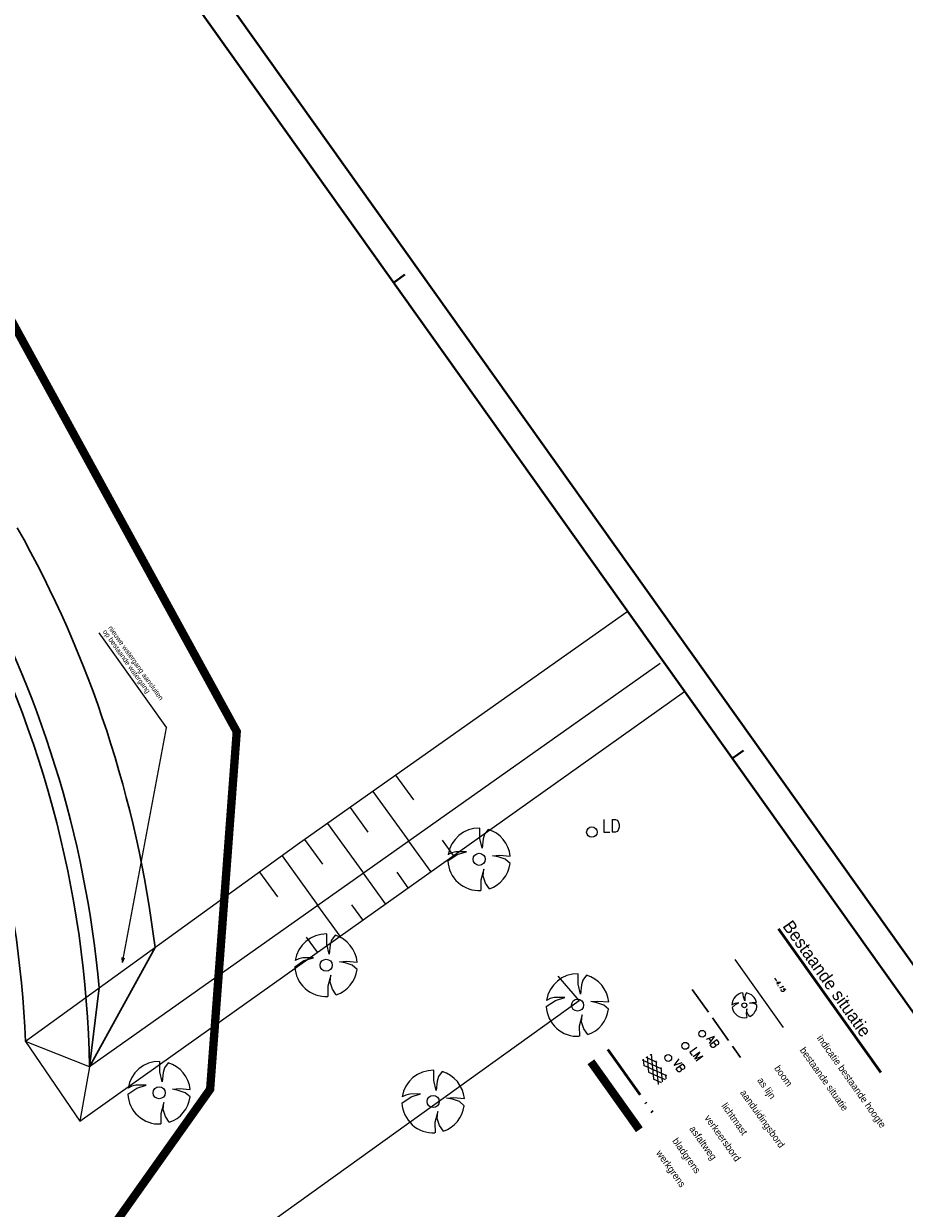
# Model space of a CAD drawing. Header units: metres. Extents: x 148376 to 148659, y 486220 to 486523.
# Tile 12 of 12: x 148558 to 148621, y 486353 to 486438. Entities that reach past the tile are written whole.
import ezdxf

# ---------------------------------------------------------------- set-up
doc = ezdxf.new("R2010")
doc.units = ezdxf.units.M
doc.header["$MEASUREMENT"] = 0
doc.linetypes.add('assen', pattern=[2.5, 2, -0.5])
doc.linetypes.add('bladgr', pattern=[6.12, 4, -0.66, 0.07, -0.66, 0.07, -0.66])
for name, color, linetype, lineweight in [('BWR-alg-assenplan', 92, 'assen', 30), ('BWR-alg-details verklaring', 7, 'Continuous', 30), ('BWR-alg-topografie', 7, 'Continuous', 13), ('BWR-best-maaiveldhoogte', 2, 'Continuous', 13), ('BWR-best-situatie', 2, 'Continuous', 13), ('TOP-L-topo objecten lijn', 7, 'Continuous', 0), ('TOP-L-topo objecten punt', 7, 'Continuous', 0), ('TOP-L-topo objecten vlak', 7, 'Continuous', 0), ('WVB-alg-bladgrens', 2, 'bladgr', 53), ('WVB-alg-onderhoek', 7, 'Continuous', 30), ('WVB-alg-werkgrens', 6, 'Continuous', 53), ('WVB-dim-terr-maatvoering 018', 7, 'Continuous', 13), ('WVB-pen-dik 025', 1, 'Continuous', 30), ('WVB-pen-dik 050', 1, 'Continuous', 53), ('WVB-tekst-dik 025', 1, 'Continuous', 30)]:
    doc.layers.add(name, color=color, linetype=linetype, lineweight=lineweight)
doc.styles.add('1 200   0.18', font='WORKING.shx', dxfattribs={"height": 0.36})
doc.styles.add('Style-ITALICS', font='ITALICS.shx')
doc.styles.add('Style-STANDARD', font='STANDARD.shx')
doc.styles.add('Style-WORKING', font='WORKING.shx')
doc.dimstyles.new('TER 1 200', dxfattribs={"dimtxt": 0.36, "dimasz": 0.36, "dimexe": 0.18, "dimexo": 0.0625, "dimgap": 0.18, "dimtad": 1, "dimzin": 0, "dimdsep": 46, "dimtxsty": '1 200   0.18', "dimblk": 'TerminatorOpen_0.5', "dimcen": 0, "dimse1": 1, "dimse2": 1, "dimclrd": 256, "dimclre": 256, "dimclrt": 7, "dimazin": 0, "dimtfac": 1, "dimtdec": 0, "dimtmove": 1, "dimatfit": 1, "dimldrblk": 'TerminatorOpen_0.5', "dimfxl": 0.18, "dimfxlon": 1, "dimfrac": 2, "dimtolj": 1, "dimtzin": 0, "dimlwd": -1, "dimlwe": -1, "dimarcsym": 0})

# ---------------------------------------------------------------- blocks, each defined once
blk = doc.blocks.new('121')
at = {"layer": 'TOP-L-topo objecten punt', "color": 7, "linetype": 'Continuous', "lineweight": 0}
blk.add_circle((0, 0), 0.25, dxfattribs=at)
at = {"layer": 'TOP-L-topo objecten punt', "color": 7, "linetype": 'Continuous', "lineweight": 0, "style": 'Style-STANDARD'}
blk.add_text('LD', height=0.6, dxfattribs=at).set_placement((0.483, 0))
blk = doc.blocks.new('BBOOM')
at = {"layer": 'BWR-best-situatie'}
for p, q in [((0.016, 0.603), (0.016, 0.9)), ((0.016, 0.804), (0.016, 0.871)), ((0.15, 0.72), (0.116, 0.586)), ((0.26, 0.861), (0.15, 0.72)), ((0.083, 0.318), (0.016, 0.603)), ((0.116, 0.586), (0.083, 0.318)), ((-0.9, -0.042), (-0.637, 0.135)), ((-0.787, 0.185), (-0.89, 0.134)), ((-0.67, 0.217), (-0.787, 0.185)), ((-0.368, 0.218), (-0.67, 0.217)), ((-0.637, 0.135), (-0.368, 0.218)), ((0.384, 0.1), (0.586, 0.117)), ((0.551, 0.067), (0.384, 0.1)), ((0.752, 0), (0.551, 0.067)), ((0.586, 0.117), (0.895, 0.092)), ((0.89, -0.121), (0.752, 0)), ((0.133, -0.283), (0.05, -0.603)), ((0.116, -0.484), (0.133, -0.283)), ((0.05, -0.603), (0.051, -0.899)), ((0.184, -0.685), (0.116, -0.484)), ((0.293, -0.851), (0.184, -0.685))]:
    blk.add_line(p, q, dxfattribs=at)
blk.add_circle((0, 0), 0.174, dxfattribs=at)
for start, end in [(88.9495, 171.4867), (5.8447, 73.1614), (182.6375, 273.2485), (289.0687, 352.197)]:
    blk.add_arc((-0.001, 0), 0.9, start, end, dxfattribs=at)
blk = doc.blocks.new('TerminatorOpen_0.5')
at = {"color": 0, "linetype": 'ByBlock', "lineweight": -2}
for q in [(-1, 0.25), (-1, 0), (-1, -0.25)]:
    blk.add_line((0, 0), q, dxfattribs=at)
blk = doc.blocks.new('ASFALT')
at = {"layer": 'BWR-alg-topografie'}
for p, q in [((0.537, 0.737), (-0.001, 0.426)), ((1.137, 0.736), (0, 0.079)), ((1.483, -0.166), (0, 0.693)), ((0.884, -0.164), (0, 0.346)), ((0.284, -0.164), (0, 0)), ((1.737, 0.736), (0.177, -0.165)), ((2.083, -0.164), (0.524, 0.736)), ((2.113, 0.607), (0.778, -0.165)), ((2.111, 0.166), (1.124, 0.736)), ((2.112, 0.259), (1.377, -0.163)), ((2.112, 0.513), (1.725, 0.736)), ((2.113, -0.086), (1.978, -0.163))]:
    blk.add_line(p, q, dxfattribs=at)
blk = doc.blocks.new('16')
at = {"layer": 'TOP-L-topo objecten punt', "color": 7, "linetype": 'Continuous', "lineweight": 0}
blk.add_circle((0, 0), 0.25, dxfattribs=at)
at = {"layer": 'TOP-L-topo objecten punt', "color": 7, "linetype": 'Continuous', "lineweight": 0, "style": 'Style-STANDARD'}
blk.add_text('LM', height=0.6, dxfattribs=at).set_placement((0.483, 0))
blk = doc.blocks.new('11')
at = {"layer": 'TOP-L-topo objecten punt', "color": 7, "linetype": 'Continuous', "lineweight": 0}
blk.add_circle((0, 0), 0.25, dxfattribs=at)
at = {"layer": 'TOP-L-topo objecten punt', "color": 7, "linetype": 'Continuous', "lineweight": 0, "style": 'Style-STANDARD'}
blk.add_text('AB', height=0.6, dxfattribs=at).set_placement((0.483, 0))
blk = doc.blocks.new('14_1')
at = {"color": 0, "linetype": 'ByBlock', "lineweight": -2}
blk.add_circle((0, 0), 0.25, dxfattribs=at)
at = {"color": 0, "linetype": 'ByBlock', "lineweight": -2, "style": 'Style-STANDARD'}
blk.add_text('VB', height=0.6, dxfattribs=at).set_placement((0.483, 0))

msp = doc.modelspace()

# ---------------------------------------------------------------- linework, layer by layer
at = {"layer": 'BWR-alg-assenplan'}
msp.add_line((148605.593, 486368.47), (148609.073, 486363.582), dxfattribs=at)
at = {"layer": 'TOP-L-topo objecten lijn', "linetype": 'Continuous', "lineweight": 0}
for p, q in [((148582.628, 486382.731), (148585.223, 486379.145)), ((148580.283, 486372.326), (148578.69, 486374.528))]:
    msp.add_line(p, q, dxfattribs=at)
at = {"layer": 'TOP-L-topo objecten vlak', "color": 7, "linetype": 'Continuous', "lineweight": 0}
for p, q in [((148600.879, 486395.628), (148577.362, 486379.01)), ((148600.937, 486395.673), (148600.879, 486395.628)), ((148603.298, 486391.917), (148562.269, 486362.924)), ((148561.572, 486359.011), (148605.039, 486389.91)), ((148584.262, 486383.886), (148585.546, 486382.111)), ((148580.995, 486381.577), (148582.279, 486379.802)), ((148579.362, 486380.423), (148581.957, 486376.836)), ((148577.362, 486379.01), (148557.658, 486364.753)), ((148577.728, 486379.269), (148579.018, 486377.487)), ((148586.807, 486376.957), (148585.223, 486379.145)), ((148588.427, 486378.129), (148587.635, 486379.223)), ((148576.105, 486378.1), (148578.69, 486374.528)), ((148574.484, 486376.928), (148575.777, 486375.142)), ((148583.55, 486374.634), (148581.957, 486376.836)), ((148585.183, 486375.789), (148584.374, 486376.908)), ((148581.916, 486373.48), (148581.133, 486374.563)), ((148578.65, 486371.172), (148577.866, 486372.254)), ((148608.648, 486370.644), (148612.127, 486365.756)), ((148557.658, 486364.753), (148561.572, 486359.011)), ((148562.269, 486362.924), (148557.658, 486364.753)), ((148562.269, 486362.924), (148561.572, 486359.011))]:
    msp.add_line(p, q, dxfattribs=at)
at = {"layer": 'TOP-L-topo objecten vlak', "color": 7, "linetype": 'Continuous', "lineweight": 0, "flags": 128}
msp.add_lwpolyline([(148595.939, 486369.446), (148597.471, 486367.675), (148573.753, 486350.616)], dxfattribs=at)
at = {"layer": 'WVB-alg-bladgrens', "linetype": 'bladgr'}
msp.add_line((148599.531, 486364.156), (148603.011, 486359.268), dxfattribs=at)
at = {"layer": 'WVB-alg-onderhoek', "lineweight": 40}
for p, q in [((148658.806, 486317.815), (148512.682, 486523.123)), ((148584.929, 486419.889), (148584.114, 486419.31)), ((148609.283, 486385.671), (148608.469, 486385.091))]:
    msp.add_line(p, q, dxfattribs=at)
at = {"layer": 'WVB-alg-onderhoek', "lineweight": 40, "flags": 128}
msp.add_lwpolyline([(148379.595, 486423.492), (148522.241, 486223.072), (148656.017, 486318.285), (148513.372, 486518.705)], close=True, dxfattribs=at)
at = {"layer": 'WVB-alg-werkgrens', "const_width": 0.6, "flags": 128}
msp.add_lwpolyline([(148506.104, 486508.865), (148423.293, 486449.926), (148426.091, 486442.867), (148493.316, 486321.893), (148496.929, 486314.455), (148499.133, 486306.414), (148504.594, 486307.5), (148504.092, 486310.782), (148504.462, 486313.27), (148509.498, 486312.492), (148512.324, 486311.695), (148517.552, 486309.066), (148519.876, 486305.59), (148520.754, 486301.392), (148537.035, 486297.096), (148544.596, 486319.541), (148551.173, 486330.095), (148556.052, 486340.326), (148570.936, 486361.307), (148572.849, 486387.026)], close=True, dxfattribs=at)
msp.add_lwpolyline([(148598.309, 486363.286), (148601.789, 486358.398)], dxfattribs=at)
at = {"layer": 'WVB-dim-terr-maatvoering 018'}
msp.add_line((148562.941, 486394.14), (148567.804, 486387.307), dxfattribs=at)
at = {"layer": 'WVB-pen-dik 025', "lineweight": 30}
for p in [(148566.975, 486371.495), (148562.961, 486368.59)]:
    msp.add_line(p, (148562.269, 486362.924), dxfattribs=at)
for centre, radius, start, end in [((148485.69, 486361.556), 81.891, 6.97091, 29.34632), ((148485.69, 486361.556), 76.591, 1.02355, 29.34632), ((148485.69, 486361.556), 77.591, 5.20147, 29.34632), ((148485.202, 486361.998), 72.508, 2.1778, 28.70671)]:
    msp.add_arc(centre, radius, start, end, dxfattribs=at)
at = {"layer": 'WVB-pen-dik 050'}
msp.add_line((148611.789, 486372.855), (148619.152, 486362.51), dxfattribs=at)

# ---------------------------------------------------------------- block references
at = {"layer": 'BWR-alg-topografie', "rotation": 125.440703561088}
msp.add_blockref('ASFALT', (148603.703, 486362.047), dxfattribs=at)
at = {"layer": 'TOP-L-topo objecten punt', "color": 7, "linetype": 'Continuous', "lineweight": 0}
for name, p, xscale, yscale, zscale in [('121', (148598.377, 486379.801), 1.5, 1.5, 1.5), ('BBOOM', (148590.275, 486377.844), 2.5, 2.5, 2.5), ('BBOOM', (148579.275, 486370.225), 2.5, 2.5, 2.5), ('BBOOM', (148597.35, 486367.362), 2.5, 2.5, 2.5), ('BBOOM', (148567.269, 486361.058), 2.5, 2.5, 2.5), ('BBOOM', (148586.974, 486360.424), 2.5, 2.5, 2.5)]:
    msp.add_blockref(name, p, dxfattribs=dict(at, xscale=xscale, yscale=yscale, zscale=zscale))
for name, p, rotation in [('BBOOM', (148609.339, 486367.349), 7.615919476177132), ('16', (148605.092, 486364.431), 305.4222491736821)]:
    msp.add_blockref(name, p, dxfattribs=dict(at, rotation=rotation))
at = {"layer": 'TOP-L-topo objecten punt', "color": 7, "linetype": 'Continuous', "lineweight": 0, "zscale": 0.65}
for name, p, xscale, yscale, rotation in [('11', (148606.308, 486365.298), 0.9749999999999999, 0.9749999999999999, 305.8154682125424), ('14_1', (148603.865, 486363.558), 0.975, 0.975, 305.5064835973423)]:
    msp.add_blockref(name, p, dxfattribs=dict(at, xscale=xscale, yscale=yscale, rotation=rotation))

# ---------------------------------------------------------------- texts
at = {"layer": 'BWR-alg-details verklaring', "style": 'Style-WORKING'}
for s, rotation, p in [('indicatie bestaande hoogte', 305.4407, (148614.518, 486364.983)), ('bestaande situatie', 305.4407, (148613.296, 486364.113)), ('boom', 305.4407, (148611.463, 486362.809)), ('as lijn', 305.4407, (148610.241, 486361.939)), ('asfaltweg', 305.45068, (148605.353, 486358.46)), ('bladgrens', 305.4407, (148604.131, 486357.59))]:
    msp.add_text(s, height=0.5, rotation=rotation, dxfattribs=at).set_placement(p)
at = {"layer": 'BWR-alg-details verklaring', "char_height": 0.5, "attachment_point": 7, "line_spacing_factor": 0.6, "style": 'Style-WORKING'}
for s, insert, rotation in [('aanduidingsbord', (148608.883, 486360.972), 305.45068), ('lichtmast', (148607.661, 486360.103), 305.45068), ('verkeersbord', (148606.439, 486359.233), 305.45068), ('werkgrens\\P', (148602.845, 486356.626), 305.45059)]:
    msp.add_mtext(s, dxfattribs=dict(at, insert=insert, rotation=rotation))
at = {"layer": 'BWR-best-maaiveldhoogte', "insert": (148611.356, 486369.281), "char_height": 0.3, "attachment_point": 7, "rotation": 305.43998, "line_spacing_factor": 0.6, "style": 'Style-ITALICS'}
msp.add_mtext('-4.15\\P', dxfattribs=at)
at = {"layer": 'WVB-pen-dik 050', "linetype": 'Continuous', "style": 'Style-WORKING'}
msp.add_text('Bestaande situatie', height=0.9, rotation=305.44061, dxfattribs=at).set_placement((148612.045, 486373.037))
at = {"layer": 'WVB-tekst-dik 025', "linetype": 'Continuous', "insert": (148563.884, 486394.693), "char_height": 0.36, "attachment_point": 1, "rotation": 305.4407, "line_spacing_factor": 0.798413, "style": '1 200   0.18'}
msp.add_mtext('nieuwe watergang aansluiten\\Pop bestaande watergang', dxfattribs=at)

# ---------------------------------------------------------------- leaders
at = {"layer": 'WVB-dim-terr-maatvoering 018'}
msp.add_leader([(148564.629, 486370.417), (148567.804, 486387.307)], dimstyle='TER 1 200', override={"dimscale": 1, "dimclrd": 0}, dxfattribs=at)

doc.saveas('drawing.dxf')
